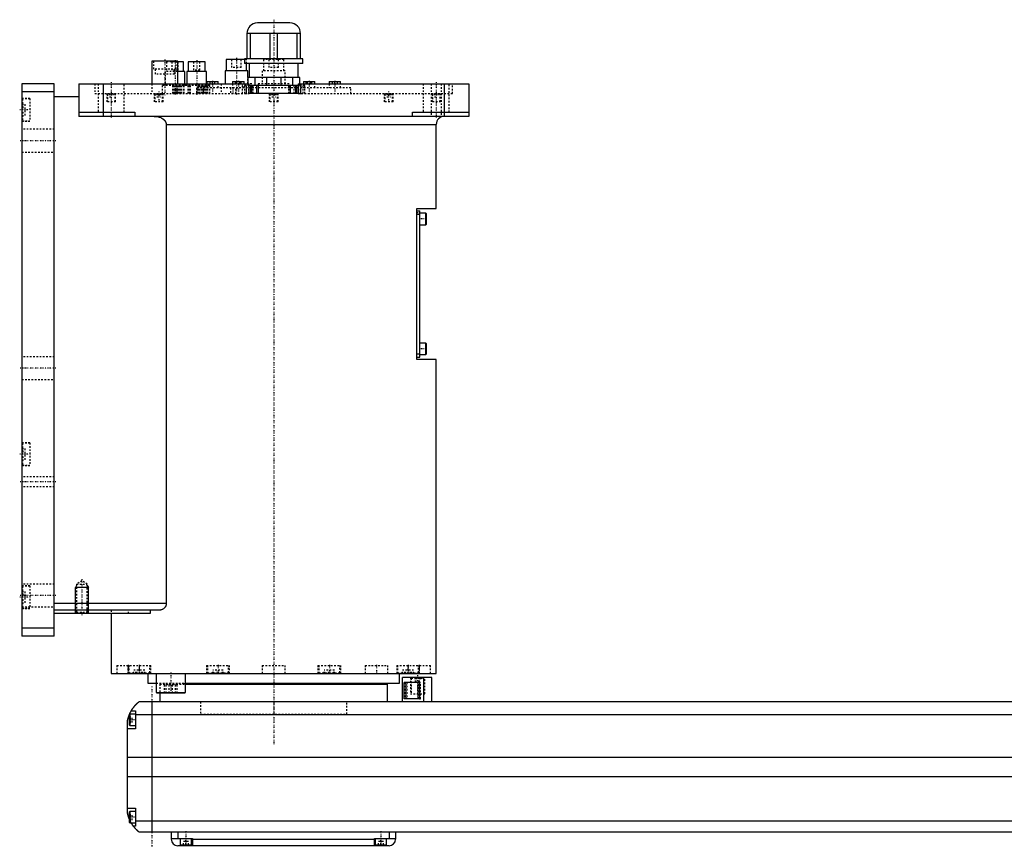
# Model space of a CAD drawing. Extents: x -156 to 1056, y -136 to 715.
# Tile 1 of 4: x -156 to 450, y -82 to 428. Entities that reach past the tile are written whole.
import ezdxf

# ---------------------------------------------------------------- set-up
doc = ezdxf.new("R2010")
doc.units = 0
doc.linetypes.add('CENTER', pattern=[1.5, 0.45, -0.5, 0.05, -0.5])
doc.linetypes.add('DASHED', pattern=[2, 1, -1])
for name, color, linetype in [('AM_0', 7, 'CONTINUOUS'), ('AM_10', 7, 'CONTINUOUS'), ('AM_3', 7, 'DASHED'), ('AM_7', 7, 'CENTER')]:
    doc.layers.add(name, color=color, linetype=linetype)

msp = doc.modelspace()

# ---------------------------------------------------------------- linework, layer by layer
at = {"layer": 'AM_0', "color": 7, "linetype": 'CONTINUOUS'}
for p, q in [((10, 425.5), (-10, 425.5)), ((16.5, 419), (-16.5, 419)), ((-16.5, 419), (-16.5, 403.5)), ((-14.2, 403.5), (-14.2, 419)), ((-2.3, 419), (-2.3, 403.5)), ((2.3, 403.5), (2.3, 419)), ((14.2, 419), (14.2, 403.5)), ((16.5, 403.5), (16.5, 419)), ((-75, 402), (-75, 388)), ((-59, 402), (-75, 402)), ((-59, 388), (-59, 402)), ((-55.47, 401.5), (-59, 401.5)), ((-55.47, 395.5), (-55.47, 401.5)), ((-52.63, 401.5), (-52.63, 395.5)), ((-42.13, 401.5), (-52.63, 401.5)), ((-42.13, 395.5), (-42.13, 401.5)), ((-29.17, 403), (-29.17, 396)), ((-17.99, 403), (-29.17, 403)), ((-18, 403.5), (-18, 400.5)), ((18, 403.5), (-18, 403.5)), ((18, 400.5), (-18, 400.5)), ((-16.67, 396), (-16.67, 400.5)), ((-15, 400.5), (-15, 392)), ((15, 392), (15, 400.5)), ((18, 400.5), (18, 403.5)), ((-54.72, 395.5), (-59, 395.5)), ((-54.72, 388), (-54.72, 395.5)), ((-53.38, 395.5), (-53.38, 388)), ((-41.38, 395.5), (-53.38, 395.5)), ((-41.38, 388), (-41.38, 395.5)), ((-29.92, 396), (-29.92, 388)), ((-15.92, 396), (-29.92, 396)), ((-15.92, 392), (-15.92, 396)), ((-155, 388), (-155, 48)), ((-135, 388), (-155, 388)), ((-135, 48), (-135, 388)), ((-120, 388), (-15, 388)), ((-120, 388), (-120, 368)), ((-105, 388), (-105, 368)), ((-41.17, 389.5), (-41.17, 388)), ((-41.17, 389.5), (-34.17, 389.5)), ((-34.17, 388), (-34.17, 389.5)), ((-25.25, 389.5), (-25.25, 388)), ((-25.25, 389.5), (-18.25, 389.5)), ((-18.25, 388), (-18.25, 389.5)), ((16, 392), (-16, 392)), ((-16, 392), (-16, 388)), ((-15, 382), (-15, 388)), ((-11.49, 387), (-11.49, 392)), ((-4.51, 392), (-4.51, 387)), ((4.51, 387), (4.51, 392)), ((11.49, 392), (11.49, 387)), ((15, 388), (120, 388)), ((15, 388), (15, 382)), ((16, 388), (16, 392)), ((18.25, 389.5), (18.25, 388)), ((18.25, 389.5), (25.25, 389.5)), ((25.25, 388), (25.25, 389.5)), ((34.17, 389.5), (34.17, 388)), ((34.17, 389.5), (41.17, 389.5)), ((41.17, 388), (41.17, 389.5)), ((105, 388), (105, 368)), ((120, 388), (120, 368)), ((-135, 383), (-155, 383)), ((-13.71, 387), (-15, 387)), ((15, 382), (-15, 382)), ((-13.7, 385.5), (-14.16, 385.5)), ((-14.15, 382), (-14.15, 387)), ((-13.7, 387), (-13.7, 382)), ((13.7, 387), (-13.7, 387)), ((-10.3, 382), (-10.3, 387)), ((10.3, 382), (10.3, 387)), ((13.7, 382), (13.7, 387)), ((14.16, 385.5), (13.7, 385.5)), ((15, 387), (13.71, 387)), ((14.15, 382), (14.15, 387)), ((-120, 380), (-135, 380)), ((-120, 370.5), (-85.5, 370.5)), ((-85.5, 370.5), (-85.5, 368)), ((85.5, 368), (85.5, 370.5)), ((85.5, 370.5), (120, 370.5)), ((120, 368), (-120, 368)), ((-66.14, 363), (-66.14, 68)), ((-66.14, 363), (100, 363)), ((100, 311.3), (100, 363)), ((88, 311.3), (100, 311.3)), ((88, 218.3), (88, 311.3)), ((88, 309.8), (90, 309.8)), ((90, 219.8), (90, 309.8)), ((88, 307.8), (90, 307.8)), ((93.6, 308.3), (90, 308.3)), ((94, 307.9), (93.6, 308.3)), ((93.6, 301.3), (93.6, 308.3)), ((94, 301.7), (94, 307.9)), ((90, 301.3), (93.6, 301.3)), ((93.6, 301.3), (94, 301.7)), ((93.6, 228.3), (90, 228.3)), ((94, 227.9), (93.6, 228.3)), ((93.6, 221.3), (93.6, 228.3)), ((94, 221.7), (94, 227.9)), ((88, 221.8), (90, 221.8)), ((88, 219.8), (90, 219.8)), ((100, 218.3), (88, 218.3)), ((90, 221.3), (93.6, 221.3)), ((93.6, 221.3), (94, 221.7)), ((100, 25), (100, 218.3)), ((-66.14, 68), (-135, 68)), ((-70.42, 64), (-135, 64)), ((-75.99, 62), (-135, 62)), ((-100, 62), (-100, 25)), ((-75.99, 64), (-75.99, 62)), ((-135, 53), (-155, 53)), ((-135, 48), (-155, 48)), ((-100, 25), (100, 25)), ((-88.79, 25.01), (-88.79, 25)), ((-77.5, 25), (-77.5, 19)), ((-72.29, 25), (-72.29, 13.4)), ((-54.29, 13.4), (-54.29, 25)), ((-40.35, 25), (-40.35, 25)), ((40.35, 25), (40.35, 25)), ((77.5, 19), (77.5, 25)), ((88.79, 25), (88.79, 25.01)), ((-77.5, 19), (-72.29, 19)), ((-54.3, 18.5), (70, 18.5)), ((-54.29, 19), (77.5, 19)), ((55, 18.5), (55, 19)), ((70, 7.5), (70, 18.5)), ((79.35, 7.5), (79.35, 22.5)), ((97.35, 22.5), (79.35, 22.5)), ((89.75, 19.5), (80.32, 19.5)), ((80.32, 9.5), (80.32, 19.5)), ((88.64, 19.5), (88.64, 9.5)), ((89.75, 19.5), (89.75, 9.5)), ((92.35, 7.5), (92.35, 22.5)), ((97.35, 7.5), (97.35, 22.5)), ((-72.29, 13.4), (-71.89, 13)), ((-72.29, 13.4), (-54.29, 13.4)), ((-71.89, 13), (-54.69, 13)), ((-70, 13), (-70, 7.5)), ((-54.69, 13), (-54.29, 13.4)), ((667, 7.5), (-83, 7.5)), ((-75, 7.5), (-75, -72.5)), ((89.75, 9.5), (80.32, 9.5)), ((-88.6, 0), (-89, -0.4)), ((-85, 0), (-88.6, 0)), ((-88.6, 0), (-88.6, -7)), ((-87.65, 2), (-85, 2)), ((-85, 2), (-85, -9)), ((-90, -60.5), (-90, -4.5)), ((-89, -0.4), (-89, -6.6)), ((-85, -0.2), (669, -0.2)), ((-85, -9), (-90, -9)), ((-89, -6.6), (-88.6, -7)), ((-88.6, -7), (-85, -7)), ((-90, -26.54), (674, -26.54)), ((-90, -38.4), (674, -38.4)), ((-90, -58), (-85, -58)), ((-88.6, -60), (-89, -60.4)), ((-89, -60.4), (-89, -66.6)), ((-85, -60), (-88.6, -60)), ((-88.6, -60), (-88.6, -67)), ((-85, -58), (-85, -69)), ((-89, -66.6), (-88.6, -67)), ((-85, -65.78), (669, -65.78)), ((-88.6, -67), (-85, -67)), ((-85, -69), (-86.34, -69)), ((-83, -72.5), (667, -72.5)), ((-63, -72.5), (-63, -77)), ((-59, -72.5), (-59, -76.5)), ((71, -72.5), (71, -76.5)), ((75, -72.5), (75, -77)), ((-63, -76.5), (-50, -76.5)), ((-57.5, -76.5), (-57.5, -80.5)), ((-50.5, -80.5), (-50.5, -76.5)), ((-50, -76.5), (-50, -81)), ((-50, -77), (62, -77)), ((62, -76.5), (75, -76.5)), ((62, -81), (62, -76.5)), ((62.5, -76.5), (62.5, -80.5)), ((69.5, -80.5), (69.5, -76.5)), ((71, -81), (-59, -81)), ((-57.5, -80.5), (-50.5, -80.5)), ((-54, -81), (-54, -80.5)), ((62.5, -80.5), (69.5, -80.5)), ((66, -81), (66, -80.5))]:
    msp.add_line(p, q, dxfattribs=at)
for points in [[(-73.48, 368, 0), (-73.23, 368, 0), (-72.69, 367.97, 0), (-72.14, 367.91, 0), (-71.86, 367.87, 0), (-71.59, 367.82, 0), (-71.05, 367.7, 0), (-70.53, 367.56, 0), (-70.04, 367.4, 0), (-69.53, 367.19, 0), (-69.24, 367.05, 0), (-69.16, 367.01, 0), (-69.07, 366.97, 0), (-69.03, 366.95, 0), (-68.99, 366.93, 0), (-68.91, 366.88, 0), (-68.83, 366.84, 0), (-68.79, 366.81, 0), (-68.75, 366.79, 0), (-68.67, 366.74, 0), (-68.59, 366.7, 0), (-68.55, 366.67, 0), (-68.51, 366.65, 0), (-68.44, 366.6, 0), (-68.36, 366.55, 0), (-68.29, 366.5, 0), (-68.21, 366.45, 0), (-68.14, 366.4, 0), (-68.11, 366.37, 0), (-68.07, 366.35, 0), (-68, 366.29, 0), (-67.93, 366.24, 0), (-67.87, 366.19, 0), (-67.8, 366.13, 0), (-67.73, 366.08, 0), (-67.7, 366.05, 0), (-67.66, 366.02, 0), (-67.6, 365.96, 0), (-67.53, 365.89, 0), (-67.46, 365.83, 0), (-67.4, 365.77, 0), (-67.33, 365.7, 0), (-67.3, 365.67, 0), (-67.27, 365.63, 0), (-67.21, 365.56, 0), (-67.15, 365.49, 0), (-67.09, 365.42, 0), (-67.03, 365.35, 0), (-66.97, 365.28, 0), (-66.94, 365.24, 0), (-66.92, 365.21, 0), (-66.86, 365.13, 0), (-66.81, 365.06, 0), (-66.76, 364.98, 0), (-66.71, 364.91, 0), (-66.67, 364.83, 0), (-66.65, 364.79, 0), (-66.62, 364.76, 0), (-66.58, 364.68, 0), (-66.54, 364.6, 0), (-66.52, 364.57, 0), (-66.5, 364.53, 0), (-66.47, 364.45, 0), (-66.43, 364.37, 0), (-66.41, 364.32, 0), (-66.4, 364.28, 0), (-66.36, 364.2, 0), (-66.33, 364.11, 0), (-66.3, 364.02, 0), (-66.28, 363.94, 0), (-66.25, 363.85, 0), (-66.24, 363.8, 0), (-66.23, 363.76, 0), (-66.21, 363.67, 0), (-66.19, 363.58, 0), (-66.18, 363.49, 0), (-66.17, 363.4, 0), (-66.16, 363.31, 0), (-66.15, 363.26, 0), (-66.15, 363.22, 0), (-66.15, 363.13, 0), (-66.14, 363.04, 0), (-66.14, 363, 0)], [(-66.14, 68, 0), (-66.14, 67.97, 0), (-66.15, 67.9, 0), (-66.15, 67.83, 0), (-66.15, 67.79, 0), (-66.15, 67.76, 0), (-66.16, 67.69, 0), (-66.16, 67.62, 0), (-66.17, 67.55, 0), (-66.18, 67.48, 0), (-66.19, 67.41, 0), (-66.2, 67.38, 0), (-66.21, 67.34, 0), (-66.22, 67.27, 0), (-66.23, 67.21, 0), (-66.25, 67.14, 0), (-66.27, 67.07, 0), (-66.29, 67, 0), (-66.3, 66.97, 0), (-66.31, 66.94, 0), (-66.33, 66.87, 0), (-66.35, 66.81, 0), (-66.36, 66.77, 0), (-66.37, 66.74, 0), (-66.4, 66.68, 0), (-66.42, 66.61, 0), (-66.44, 66.58, 0), (-66.45, 66.55, 0), (-66.48, 66.49, 0), (-66.51, 66.43, 0), (-66.54, 66.37, 0), (-66.57, 66.31, 0), (-66.6, 66.25, 0), (-66.62, 66.22, 0), (-66.63, 66.19, 0), (-66.67, 66.13, 0), (-66.7, 66.07, 0), (-66.74, 66.02, 0), (-66.77, 65.96, 0), (-66.81, 65.91, 0), (-66.83, 65.88, 0), (-66.84, 65.86, 0), (-66.88, 65.8, 0), (-66.92, 65.75, 0), (-66.96, 65.7, 0), (-67, 65.65, 0), (-67.04, 65.6, 0), (-67.06, 65.58, 0), (-67.08, 65.56, 0), (-67.12, 65.51, 0), (-67.16, 65.47, 0), (-67.2, 65.42, 0), (-67.24, 65.38, 0), (-67.28, 65.34, 0), (-67.3, 65.32, 0), (-67.32, 65.3, 0), (-67.36, 65.25, 0), (-67.4, 65.21, 0), (-67.45, 65.17, 0), (-67.49, 65.14, 0), (-67.53, 65.1, 0), (-67.55, 65.08, 0), (-67.58, 65.06, 0), (-67.62, 65.02, 0), (-67.67, 64.99, 0), (-67.69, 64.97, 0), (-67.83, 64.86, 0), (-68.12, 64.67, 0), (-68.41, 64.5, 0), (-68.72, 64.36, 0), (-69.03, 64.24, 0), (-69.34, 64.14, 0), (-69.5, 64.1, 0), (-69.66, 64.07, 0), (-69.97, 64.02, 0), (-70.27, 64, 0), (-70.42, 64, 0)], [(-87.65, 2, 0), (-87.62, 2.05, 0), (-87.57, 2.14, 0), (-87.52, 2.23, 0), (-87.49, 2.27, 0), (-87.46, 2.32, 0), (-87.41, 2.41, 0), (-87.35, 2.5, 0), (-87.3, 2.59, 0), (-87.24, 2.68, 0), (-87.19, 2.76, 0), (-87.16, 2.81, 0), (-87.13, 2.85, 0), (-87.07, 2.94, 0), (-87.02, 3.03, 0), (-86.96, 3.11, 0), (-86.9, 3.2, 0), (-86.85, 3.28, 0), (-86.82, 3.33, 0), (-86.79, 3.37, 0), (-86.73, 3.45, 0), (-86.67, 3.53, 0), (-86.64, 3.58, 0), (-86.62, 3.62, 0), (-86.56, 3.7, 0), (-86.5, 3.78, 0), (-86.47, 3.82, 0), (-86.44, 3.86, 0), (-86.38, 3.94, 0), (-86.33, 4.01, 0), (-86.27, 4.09, 0), (-86.21, 4.17, 0), (-86.15, 4.24, 0), (-86.12, 4.28, 0), (-86.1, 4.32, 0), (-86.04, 4.39, 0), (-85.98, 4.46, 0), (-85.92, 4.54, 0), (-85.87, 4.61, 0), (-85.81, 4.68, 0), (-85.78, 4.71, 0), (-85.75, 4.75, 0), (-85.69, 4.82, 0), (-85.64, 4.89, 0), (-85.58, 4.95, 0), (-85.52, 5.02, 0), (-85.47, 5.08, 0), (-85.44, 5.12, 0), (-85.41, 5.15, 0), (-85.36, 5.21, 0), (-85.3, 5.28, 0), (-85.25, 5.34, 0), (-85.19, 5.4, 0), (-85.14, 5.46, 0), (-85.11, 5.49, 0), (-85.08, 5.52, 0), (-85.03, 5.58, 0), (-84.97, 5.64, 0), (-84.92, 5.7, 0), (-84.87, 5.75, 0), (-84.81, 5.81, 0), (-84.79, 5.84, 0), (-84.76, 5.87, 0), (-84.71, 5.92, 0), (-84.66, 5.98, 0), (-84.63, 6, 0), (-84.6, 6.03, 0), (-84.55, 6.08, 0), (-84.5, 6.13, 0), (-84.48, 6.16, 0), (-84.45, 6.18, 0), (-84.4, 6.23, 0), (-84.35, 6.28, 0), (-84.3, 6.33, 0), (-84.25, 6.38, 0), (-84.2, 6.43, 0), (-84.18, 6.45, 0), (-84.16, 6.47, 0), (-84.11, 6.52, 0), (-84.06, 6.56, 0), (-84.02, 6.61, 0), (-83.97, 6.65, 0), (-83.93, 6.69, 0), (-83.9, 6.71, 0), (-83.88, 6.73, 0), (-83.84, 6.77, 0), (-83.8, 6.81, 0), (-83.75, 6.85, 0), (-83.71, 6.88, 0), (-83.67, 6.92, 0), (-83.66, 6.94, 0), (-83.64, 6.95, 0), (-83.6, 6.99, 0), (-83.56, 7.02, 0), (-83.53, 7.05, 0), (-83.49, 7.08, 0), (-83.46, 7.11, 0), (-83.44, 7.13, 0), (-83.43, 7.14, 0), (-83.39, 7.17, 0), (-83.36, 7.19, 0), (-83.34, 7.22, 0), (-83.31, 7.24, 0), (-83.28, 7.27, 0), (-83.27, 7.28, 0), (-83.25, 7.29, 0), (-83.23, 7.31, 0), (-83.21, 7.33, 0), (-83.2, 7.34, 0), (-83.18, 7.35, 0), (-83.16, 7.36, 0), (-83.14, 7.38, 0), (-83.13, 7.39, 0), (-83.13, 7.4, 0), (-83.11, 7.41, 0), (-83.09, 7.42, 0), (-83.08, 7.44, 0), (-83.06, 7.45, 0), (-83.05, 7.46, 0), (-83.05, 7.46, 0), (-83.04, 7.47, 0), (-83.03, 7.47, 0), (-83.02, 7.48, 0), (-83.02, 7.49, 0), (-83.01, 7.49, 0), (-83.01, 7.49, 0), (-83.01, 7.5, 0), (-83, 7.5, 0), (-83, 7.5, 0), (-83, 7.5, 0), (-83, 7.5, 0)], [(-88.69, -0.09, 0), (-88.65, 0.01, 0), (-88.56, 0.21, 0), (-88.47, 0.4, 0), (-88.43, 0.49, 0), (-88.39, 0.58, 0), (-88.31, 0.76, 0), (-88.22, 0.92, 0), (-88.14, 1.08, 0), (-88.07, 1.23, 0), (-88, 1.36, 0), (-87.96, 1.43, 0), (-87.93, 1.49, 0), (-87.87, 1.6, 0), (-87.82, 1.7, 0), (-87.77, 1.79, 0), (-87.73, 1.86, 0), (-87.7, 1.91, 0), (-87.68, 1.94, 0), (-87.67, 1.96, 0), (-87.66, 1.98, 0), (-87.65, 2, 0), (-87.65, 2, 0)], [(-90, -4.5, 0), (-89.98, -4.39, 0), (-89.94, -4.18, 0), (-89.9, -3.97, 0), (-89.88, -3.87, 0), (-89.86, -3.77, 0), (-89.81, -3.56, 0), (-89.77, -3.36, 0), (-89.72, -3.15, 0), (-89.66, -2.95, 0), (-89.61, -2.74, 0), (-89.58, -2.64, 0), (-89.55, -2.54, 0), (-89.49, -2.33, 0), (-89.43, -2.13, 0), (-89.37, -1.92, 0), (-89.31, -1.72, 0), (-89.24, -1.52, 0), (-89.21, -1.43, 0), (-89.17, -1.33, 0), (-89.1, -1.14, 0), (-89.03, -0.95, 0), (-89, -0.86, 0)], [(-89, -64.14, 0), (-89.04, -64.04, 0), (-89.11, -63.84, 0), (-89.18, -63.64, 0), (-89.22, -63.54, 0), (-89.25, -63.44, 0), (-89.32, -63.24, 0), (-89.38, -63.03, 0), (-89.45, -62.82, 0), (-89.51, -62.61, 0), (-89.57, -62.41, 0), (-89.6, -62.3, 0), (-89.63, -62.2, 0), (-89.68, -61.99, 0), (-89.73, -61.78, 0), (-89.78, -61.57, 0), (-89.83, -61.37, 0), (-89.87, -61.17, 0), (-89.89, -61.07, 0), (-89.91, -60.97, 0), (-89.95, -60.78, 0), (-89.98, -60.59, 0), (-90, -60.5, 0)], [(-86.34, -69, 0), (-86.34, -69, 0), (-86.35, -68.98, 0), (-86.37, -68.96, 0), (-86.38, -68.94, 0), (-86.4, -68.92, 0), (-86.44, -68.86, 0), (-86.49, -68.79, 0), (-86.55, -68.71, 0), (-86.62, -68.61, 0), (-86.7, -68.5, 0), (-86.74, -68.44, 0), (-86.78, -68.38, 0), (-86.87, -68.25, 0), (-86.96, -68.11, 0), (-87.06, -67.96, 0), (-87.16, -67.8, 0), (-87.27, -67.64, 0), (-87.32, -67.55, 0), (-87.37, -67.47, 0), (-87.48, -67.29, 0), (-87.59, -67.1, 0), (-87.65, -67, 0)], [(-83, -72.5, 0), (-83, -72.5, 0), (-83.01, -72.49, 0), (-83.02, -72.49, 0), (-83.02, -72.48, 0), (-83.03, -72.48, 0), (-83.03, -72.48, 0), (-83.04, -72.47, 0), (-83.04, -72.46, 0), (-83.05, -72.46, 0), (-83.06, -72.45, 0), (-83.07, -72.44, 0), (-83.07, -72.44, 0), (-83.08, -72.43, 0), (-83.09, -72.43, 0), (-83.1, -72.42, 0), (-83.11, -72.41, 0), (-83.11, -72.41, 0), (-83.13, -72.39, 0), (-83.14, -72.38, 0), (-83.15, -72.38, 0), (-83.16, -72.37, 0), (-83.17, -72.36, 0), (-83.19, -72.34, 0), (-83.21, -72.33, 0), (-83.22, -72.31, 0), (-83.24, -72.3, 0), (-83.25, -72.29, 0), (-83.26, -72.28, 0), (-83.28, -72.26, 0), (-83.3, -72.25, 0), (-83.32, -72.23, 0), (-83.35, -72.21, 0), (-83.37, -72.19, 0), (-83.38, -72.18, 0), (-83.39, -72.17, 0), (-83.42, -72.15, 0), (-83.44, -72.13, 0), (-83.47, -72.1, 0), (-83.49, -72.08, 0), (-83.52, -72.06, 0), (-83.54, -72.04, 0), (-83.55, -72.03, 0), (-83.58, -72.01, 0), (-83.61, -71.98, 0), (-83.64, -71.95, 0), (-83.67, -71.93, 0), (-83.7, -71.9, 0), (-83.71, -71.89, 0), (-83.73, -71.87, 0), (-83.76, -71.84, 0), (-83.79, -71.81, 0), (-83.83, -71.78, 0), (-83.86, -71.75, 0), (-83.89, -71.72, 0), (-83.91, -71.7, 0), (-83.93, -71.69, 0), (-83.96, -71.65, 0), (-84, -71.62, 0), (-84.02, -71.6, 0), (-84.04, -71.59, 0), (-84.07, -71.55, 0), (-84.11, -71.52, 0), (-84.13, -71.5, 0), (-84.15, -71.48, 0), (-84.19, -71.44, 0), (-84.22, -71.41, 0), (-84.26, -71.37, 0), (-84.3, -71.33, 0), (-84.34, -71.29, 0), (-84.36, -71.27, 0), (-84.38, -71.25, 0), (-84.42, -71.21, 0), (-84.46, -71.17, 0), (-84.6, -71.03, 0), (-84.86, -70.77, 0), (-85.11, -70.49, 0), (-85.38, -70.19, 0), (-85.51, -70.03, 0), (-85.65, -69.87, 0), (-85.92, -69.54, 0), (-86.2, -69.18, 0), (-86.34, -69, 0)]]:
    msp.add_polyline3d(points, dxfattribs=at)
for centre, radius, start, end in [((-10, 419), 6.5, 90, 180), ((10, 419), 6.5, 0, 90), ((105, 363), 5, 90, 180), ((-59, -77), 4, 180, 270), ((71, -77), 4, 270, 0)]:
    msp.add_arc(centre, radius, start, end, dxfattribs=at)
at = {"layer": 'AM_10', "color": 7, "linetype": 'CONTINUOUS'}
for p, q in [((-121.32, 79.17), (-122, 78)), ((-114.68, 79.17), (-114, 78)), ((-114, 78), (-122, 78)), ((-122, 62), (-122, 78)), ((-114, 62), (-114, 78))]:
    msp.add_line(p, q, dxfattribs=at)
at = {"layer": 'AM_3', "color": 6, "linetype": 'DASHED'}
for p, q in [((-74, 402), (-74, 397)), ((-65.97, 401.5), (-65.97, 395.5)), ((-59, 401.5), (-65.97, 401.5)), ((-62.72, 401.5), (-62.72, 396.5)), ((-60, 397), (-60, 402)), ((-58.72, 396.5), (-58.72, 401.5)), ((-49.38, 401.5), (-49.38, 396.5)), ((-45.38, 396.5), (-45.38, 401.5)), ((-25.92, 403), (-25.92, 398)), ((-19.92, 398), (-19.92, 403)), ((-16.67, 403), (-17.99, 403)), ((-16.67, 400.5), (-16.67, 403)), ((-6.25, 403), (-6.25, 396)), ((6.25, 403), (-6.25, 403)), ((-3, 403), (-3, 398)), ((3, 398), (3, 403)), ((6.25, 396), (6.25, 403)), ((-60, 397), (-74, 397)), ((-73, 397), (-73, 394)), ((-61, 394), (-73, 394)), ((-66.72, 395.5), (-66.72, 387)), ((-59, 395.5), (-66.72, 395.5)), ((-58.72, 396.5), (-62.72, 396.5)), ((-61, 394), (-61, 397)), ((-45.38, 396.5), (-49.38, 396.5)), ((-19.92, 398), (-25.92, 398)), ((-7, 396), (-7, 388)), ((7, 396), (-7, 396)), ((3, 398), (-3, 398)), ((7, 388), (7, 396)), ((-110, 388), (-110, 382)), ((-108, 388), (-108, 370.5)), ((-92, 370.5), (-92, 388)), ((-75, 388), (-75, 382)), ((-59, 382), (-59, 388)), ((-54.72, 387), (-54.72, 388)), ((-53.38, 388), (-53.38, 387)), ((-41.38, 387), (-41.38, 388)), ((-41.17, 388), (-41.17, 385.5)), ((-39.17, 388), (-39.17, 389.5)), ((-37.67, 388), (-37.67, 389.5)), ((-36.17, 388), (-36.17, 389.5)), ((-34.17, 385.5), (-34.17, 388)), ((-32.42, 388), (-32.42, 382)), ((-25.25, 388), (-25.25, 385.5)), ((-23.48, 388), (-23.48, 389.5)), ((-22.62, 388), (-22.62, 389.5)), ((-20.88, 388), (-20.88, 389.5)), ((-20.02, 388), (-20.02, 389.5)), ((-18.25, 385.5), (-18.25, 388)), ((-16, 388), (-16, 387)), ((-15.92, 388), (-15.92, 392)), ((-13.42, 388), (-15, 388)), ((-13.42, 382), (-13.42, 388)), ((-9.5, 388), (-9.5, 382)), ((9.5, 388), (-9.5, 388)), ((9.5, 382), (9.5, 388)), ((16, 387), (16, 388)), ((18.25, 388), (18.25, 385.5)), ((20.02, 388), (20.02, 389.5)), ((20.88, 388), (20.88, 389.5)), ((22.62, 388), (22.62, 389.5)), ((23.48, 388), (23.48, 389.5)), ((25.25, 385.5), (25.25, 388)), ((34.17, 388), (34.17, 385.5)), ((36.17, 388), (36.17, 389.5)), ((37.67, 388), (37.67, 389.5)), ((39.17, 388), (39.17, 389.5)), ((41.17, 385.5), (41.17, 388)), ((92, 388), (92, 370.5)), ((97, 388), (97, 368)), ((103, 388), (103, 368)), ((108, 370.5), (108, 388)), ((110, 382), (110, 388)), ((-110, 382), (-15, 382)), ((-102.75, 382), (-102.75, 377)), ((-101.95, 382), (-102.35, 381.6)), ((-101, 382), (-101, 380)), ((-100, 382), (-100, 380)), ((-99, 382), (-99, 380)), ((-97.65, 381.6), (-98.05, 382)), ((-97.25, 377), (-97.25, 382)), ((-73.46, 382), (-73.46, 377)), ((-72.66, 382), (-73.06, 381.6)), ((-71.83, 382), (-71.83, 380)), ((-71.53, 382), (-71.53, 380)), ((-71.01, 382), (-71.01, 380)), ((-70.41, 382), (-70.41, 380)), ((-69.89, 382), (-69.89, 380)), ((-69.6, 382), (-69.6, 380)), ((-68.36, 381.6), (-68.76, 382)), ((-68.72, 387), (-68.72, 382)), ((-39.38, 387), (-68.72, 387)), ((-67.96, 377), (-67.96, 382)), ((-62.07, 382), (-62.07, 387)), ((-61.57, 382), (-61.57, 387)), ((-61.39, 387), (-61.39, 382)), ((-60.76, 387), (-60.76, 382)), ((-60.6, 382), (-60.6, 387)), ((-59.86, 382), (-59.86, 387)), ((-59.58, 382), (-59.58, 387)), ((-58.86, 382), (-58.86, 387)), ((-57.96, 382), (-57.96, 387)), ((-57.15, 382), (-57.15, 387)), ((-56.65, 382), (-56.65, 387)), ((-55.41, 382), (-55.41, 387)), ((-55.38, 387), (-55.38, 382)), ((-52.72, 382), (-52.72, 387)), ((-51.86, 382), (-51.86, 387)), ((-51.22, 382), (-51.22, 387)), ((-47.5, 385.5), (-47.5, 382)), ((-14.16, 385.5), (-47.5, 385.5)), ((-46.56, 382), (-46.56, 387)), ((-46, 382), (-46, 387)), ((-45.5, 382), (-45.5, 387)), ((-44.69, 387), (-44.69, 382)), ((-43.79, 382), (-43.79, 387)), ((-43.77, 382), (-43.77, 387)), ((-43.68, 382), (-43.68, 387)), ((-42.97, 382), (-42.97, 387)), ((-42.79, 382), (-42.79, 387)), ((-41.89, 382), (-41.89, 387)), ((-41.08, 382), (-41.08, 387)), ((-40.58, 382), (-40.58, 387)), ((-39.38, 382), (-39.38, 387)), ((-26.65, 385.5), (-26.65, 382)), ((-23.35, 382), (-23.35, 385.5)), ((-19.15, 382), (-19.15, 387)), ((-15, 387), (-19.15, 387)), ((-18.05, 387), (-18.05, 382)), ((-17, 387), (-17, 385.5)), ((-16.65, 382), (-16.65, 387)), ((-15.25, 382), (-15.25, 387)), ((14.15, 387), (-14.15, 387)), ((13.7, 385.5), (-13.7, 385.5)), ((-13.62, 382), (-13.62, 387)), ((-12.62, 382), (-12.62, 387)), ((-9.3, 382), (-9.3, 387)), ((-2.75, 382), (-2.75, 377)), ((-1.95, 382), (-2.35, 381.6)), ((-1.15, 382), (-1.15, 380)), ((-0.58, 382), (-0.58, 380)), ((0.58, 382), (0.58, 380)), ((1.15, 382), (1.15, 380)), ((2.35, 381.6), (1.95, 382)), ((2.75, 377), (2.75, 382)), ((9.3, 382), (9.3, 387)), ((12.62, 382), (12.62, 387)), ((13.62, 382), (13.62, 387)), ((47.5, 385.5), (14.16, 385.5)), ((19.15, 387), (15, 387)), ((15, 382), (110, 382)), ((15.25, 387), (15.25, 382)), ((16.65, 382), (16.65, 387)), ((17, 385.5), (17, 387)), ((18.05, 382), (18.05, 387)), ((19.15, 382), (19.15, 387)), ((47.5, 382), (47.5, 385.5)), ((67.96, 382), (67.96, 377)), ((68.76, 382), (68.36, 381.6)), ((69.6, 382), (69.6, 380)), ((69.89, 382), (69.89, 380)), ((70.41, 382), (70.41, 380)), ((71.01, 382), (71.01, 380)), ((71.53, 382), (71.53, 380)), ((71.83, 382), (71.83, 380)), ((73.06, 381.6), (72.66, 382)), ((73.46, 377), (73.46, 382)), ((97.25, 382), (97.25, 377)), ((98.05, 382), (97.65, 381.6)), ((99, 382), (99, 380)), ((100, 382), (100, 380)), ((101, 382), (101, 380)), ((102.35, 381.6), (101.95, 382)), ((102.75, 377), (102.75, 382)), ((-150, 379), (-155, 379)), ((-154.6, 378.75), (-155, 378.35)), ((-150, 378.75), (-154.6, 378.75)), ((-154.6, 378.75), (-154.6, 365.25)), ((-150, 379), (-150, 365)), ((-97.25, 377), (-102.75, 377)), ((-102.35, 381.6), (-102.35, 377)), ((-97.65, 381.6), (-102.35, 381.6)), ((-101, 380), (-99, 380)), ((-97.65, 377), (-97.65, 381.6)), ((-67.96, 377), (-73.46, 377)), ((-73.06, 381.6), (-73.06, 377)), ((-68.36, 381.6), (-73.06, 381.6)), ((-71.83, 380), (-69.6, 380)), ((-68.36, 377), (-68.36, 381.6)), ((2.75, 377), (-2.75, 377)), ((-2.35, 381.6), (-2.35, 377)), ((2.35, 381.6), (-2.35, 381.6)), ((-1.15, 380), (1.15, 380)), ((2.35, 377), (2.35, 381.6)), ((73.46, 377), (67.96, 377)), ((68.36, 381.6), (68.36, 377)), ((73.06, 381.6), (68.36, 381.6)), ((69.6, 380), (71.83, 380)), ((73.06, 377), (73.06, 381.6)), ((102.75, 377), (97.25, 377)), ((97.65, 381.6), (97.65, 377)), ((102.35, 381.6), (97.65, 381.6)), ((99, 380), (101, 380)), ((102.35, 377), (102.35, 381.6)), ((-155, 375.46), (-153, 375.46)), ((-155, 373.73), (-153, 373.73)), ((-155, 370.27), (-153, 370.27)), ((-153, 368.54), (-153, 375.46)), ((-155, 368.54), (-153, 368.54)), ((-155, 365.65), (-154.6, 365.25)), ((-155, 365), (-150, 365)), ((-154.6, 365.25), (-150, 365.25)), ((-135, 360), (-155, 360)), ((-155, 346), (-135, 346)), ((88, 308.8), (90, 308.8)), ((-135, 220), (-155, 220)), ((-155, 206), (-135, 206)), ((-150, 167), (-155, 167)), ((-154.6, 166.75), (-155, 166.35)), ((-150, 166.75), (-154.6, 166.75)), ((-154.6, 166.75), (-154.6, 153.25)), ((-150, 167), (-150, 153)), ((-155, 163.46), (-153, 163.46)), ((-155, 161.73), (-153, 161.73)), ((-155, 158.27), (-153, 158.27)), ((-153, 156.54), (-153, 163.46)), ((-155, 156.54), (-153, 156.54)), ((-155, 153.65), (-154.6, 153.25)), ((-155, 153), (-150, 153)), ((-154.6, 153.25), (-150, 153.25)), ((-135, 146), (-155, 146)), ((-135, 140), (-155, 140)), ((-135, 80), (-155, 80)), ((-150, 79), (-155, 79)), ((-150, 79), (-150, 65)), ((-118, 82), (-121.32, 80.08)), ((-121.32, 80.08), (-121.32, 62.68)), ((-121.32, 80.08), (-114.68, 80.08)), ((-114.68, 80.08), (-118, 82)), ((-114.68, 62.68), (-114.68, 80.08)), ((-154.6, 78.75), (-155, 78.35)), ((-155, 75.46), (-153, 75.46)), ((-155, 73.73), (-153, 73.73)), ((-150, 78.75), (-154.6, 78.75)), ((-154.6, 78.75), (-154.6, 65.25)), ((-153, 68.54), (-153, 75.46)), ((-155, 70.27), (-153, 70.27)), ((-155, 68.54), (-153, 68.54)), ((-155, 66), (-135, 66)), ((-155, 65.65), (-154.6, 65.25)), ((-155, 65), (-150, 65)), ((-154.6, 65.25), (-150, 65.25)), ((-121.32, 62.68), (-122, 62)), ((-121.32, 62.68), (-114.68, 62.68)), ((-114, 62), (-114.68, 62.68)), ((-100, 64), (-100, 62)), ((-89.3, 62), (-89.3, 64)), ((-96.5, 30), (-96.5, 25)), ((-96.5, 30), (-75.69, 30)), ((-89.69, 30), (-89.69, 25)), ((-89.19, 30), (-89.19, 25.4)), ((-89.19, 25.4), (-88.79, 25.01)), ((-89.19, 25.4), (-76.19, 25.4)), ((-86.12, 25), (-86.12, 27)), ((-79.25, 27), (-86.12, 27)), ((-84.8, 25), (-84.8, 27)), ((-84.01, 25), (-84.01, 27)), ((-82.5, 25), (-82.5, 30)), ((-81.36, 25), (-81.36, 27)), ((-80.58, 25), (-80.58, 27)), ((-79.25, 25), (-79.25, 27)), ((-76.59, 25), (-76.19, 25.4)), ((-76.19, 25.4), (-76.19, 30)), ((-75.69, 25), (-75.69, 30)), ((-41.25, 30), (-41.25, 25)), ((-41.25, 30), (-27.25, 30)), ((-40.75, 30), (-40.75, 25.4)), ((-40.75, 25.4), (-40.35, 25)), ((-40.75, 25.4), (-27.75, 25.4)), ((-37.45, 25), (-37.45, 27)), ((-31.05, 27), (-37.45, 27)), ((-37, 25), (-37, 27)), ((-34.7, 25), (-34.7, 27)), ((-33.8, 25), (-33.8, 27)), ((-31.5, 25), (-31.5, 27)), ((-31.05, 25), (-31.05, 27)), ((-28.15, 25), (-27.75, 25.4)), ((-27.75, 25.4), (-27.75, 30)), ((-27.25, 25), (-27.25, 30)), ((-7, 30), (-7, 25)), ((-7, 30), (7, 30)), ((7, 25), (7, 30)), ((27.25, 30), (27.25, 25)), ((27.25, 30), (41.25, 30)), ((27.75, 30), (27.75, 25.4)), ((27.75, 25.4), (28.15, 25)), ((27.75, 25.4), (40.75, 25.4)), ((31.05, 25), (31.05, 27)), ((37.45, 27), (31.05, 27)), ((31.5, 25), (31.5, 27)), ((33.8, 25), (33.8, 27)), ((34.7, 25), (34.7, 27)), ((37, 25), (37, 27)), ((37.45, 25), (37.45, 27)), ((40.35, 25), (40.75, 25.4)), ((40.75, 25.4), (40.75, 30)), ((41.25, 25), (41.25, 30)), ((56.29, 30), (56.29, 25)), ((56.29, 30), (70.29, 30)), ((70.29, 25), (70.29, 30)), ((75.69, 30), (75.69, 25)), ((75.69, 30), (96.5, 30)), ((76.19, 30), (76.19, 25.4)), ((76.19, 25.4), (76.59, 25)), ((76.19, 25.4), (89.19, 25.4)), ((79.25, 25), (79.25, 27)), ((86.12, 27), (79.25, 27)), ((80.58, 25), (80.58, 27)), ((81.36, 25), (81.36, 27)), ((82.5, 30), (82.5, 25)), ((84.01, 25), (84.01, 27)), ((84.8, 25), (84.8, 27)), ((86.12, 25), (86.12, 27)), ((88.79, 25.01), (89.19, 25.4)), ((89.19, 25.4), (89.19, 30)), ((89.69, 25), (89.69, 30)), ((96.5, 25), (96.5, 30)), ((-72.29, 19), (-54.29, 19)), ((-70, 18.5), (-70, 13)), ((-70, 18.5), (-54.3, 18.5)), ((-55, 19), (-55, 18.5)), ((80.84, 19.5), (80.84, 9.5)), ((81.43, 9.5), (81.43, 19.5)), ((81.95, 19.5), (81.95, 9.5)), ((84.1, 22.5), (84.1, 12.5)), ((85, 22.5), (84.6, 22.1)), ((84.6, 22.1), (84.6, 12.5)), ((84.6, 22.1), (92.6, 22.1)), ((86.87, 22.5), (86.87, 20.5)), ((86.87, 20.5), (90.33, 20.5)), ((87.73, 22.5), (87.73, 20.5)), ((90.27, 19.5), (88.64, 19.5)), ((89.16, 9.5), (89.16, 19.5)), ((89.47, 22.5), (89.47, 20.5)), ((90.27, 9.5), (90.27, 19.5)), ((90.33, 22.5), (90.33, 20.5)), ((92.6, 22.1), (92.2, 22.5)), ((92.6, 12.5), (92.6, 22.1)), ((93.1, 12.5), (93.1, 22.5)), ((-67.19, 13), (-67.19, 18)), ((-59.38, 18), (-67.19, 18)), ((-66.14, 13), (-66.14, 18)), ((-64.33, 13), (-64.33, 18)), ((-62.24, 13), (-62.24, 18)), ((-60.43, 13), (-60.43, 18)), ((-59.38, 13), (-59.38, 18)), ((84.1, 12.5), (93.1, 12.5)), ((-45, 7.5), (-45, 0)), ((-45, 7.5), (-45, 0)), ((45, 0), (45, 7.5)), ((45, 0), (45, 7.5)), ((89.75, 9.5), (90.27, 9.5)), ((-45, 0), (45, 0)), ((-89, -1.77), (-87, -1.77)), ((-89, -2.63), (-87, -2.63)), ((-89, -4.37), (-87, -4.37)), ((-89, -5.23), (-87, -5.23)), ((-87, -5.23), (-87, -1.77)), ((-89, -61.77), (-87, -61.77)), ((-89, -62.63), (-87, -62.63)), ((-89, -64.37), (-87, -64.37)), ((-89, -65.23), (-87, -65.23)), ((-87, -65.23), (-87, -61.77)), ((-55.5, -80.5), (-55.5, -78.5)), ((-52.5, -78.5), (-55.5, -78.5)), ((-54, -80.5), (-54, -76.5)), ((-52.5, -80.5), (-52.5, -78.5)), ((64.5, -80.5), (64.5, -78.5)), ((67.5, -78.5), (64.5, -78.5)), ((66, -80.5), (66, -76.5)), ((67.5, -80.5), (67.5, -78.5))]:
    msp.add_line(p, q, dxfattribs=at)
for points in [[(-89, -0.86, 0), (-88.95, -0.72, 0), (-88.84, -0.46, 0), (-88.74, -0.21, 0), (-88.69, -0.09, 0)], [(-87.65, -67, 0), (-87.69, -66.93, 0), (-87.76, -66.8, 0), (-87.84, -66.66, 0), (-87.88, -66.59, 0), (-87.92, -66.51, 0), (-88, -66.37, 0), (-88.08, -66.22, 0), (-88.15, -66.06, 0), (-88.23, -65.91, 0), (-88.31, -65.75, 0), (-88.35, -65.67, 0), (-88.39, -65.59, 0), (-88.46, -65.42, 0), (-88.54, -65.26, 0), (-88.61, -65.09, 0), (-88.69, -64.92, 0), (-88.76, -64.75, 0), (-88.8, -64.66, 0), (-88.83, -64.57, 0), (-88.9, -64.4, 0), (-88.97, -64.23, 0), (-89, -64.14, 0)]]:
    msp.add_polyline3d(points, dxfattribs=at)
at = {"layer": 'AM_7', "color": 4, "linetype": 'CENTER'}
for p, q in [((0, 427.5), (0, -18.4)), ((-67, 403), (-67, 381)), ((-60.72, 402.48), (-60.72, 381.02)), ((-47.38, 402.48), (-47.38, 381.02)), ((-22.92, 404.05), (-22.92, 380.95)), ((-100, 389), (-100, 367)), ((-37.67, 389.88), (-37.67, 381.62)), ((-21.75, 389.88), (-21.75, 381.62)), ((21.75, 389.88), (21.75, 381.62)), ((37.67, 389.88), (37.67, 381.62)), ((100, 389), (100, 367)), ((-70.71, 383.3), (-70.71, 376.7)), ((-59.36, 381.75), (-59.36, 387.25)), ((-43.29, 381.75), (-43.29, 387.25)), ((-25, 381.82), (-25, 385.68)), ((-16.65, 381.75), (-16.65, 387.25)), ((16.65, 381.75), (16.65, 387.25)), ((70.71, 383.3), (70.71, 376.7)), ((-149.7, 372), (-156.3, 372)), ((-134, 353), (-156, 353)), ((94.2, 304.8), (89.8, 304.8)), ((94.2, 224.8), (89.8, 224.8)), ((-134, 213), (-156, 213)), ((-149.7, 160), (-156.3, 160)), ((-134, 143), (-156, 143)), ((-118, 83), (-118, 61)), ((-134, 73), (-156, 73)), ((-149.7, 72), (-156.3, 72)), ((-89.5, 30.25), (-89.5, 24.75)), ((-82.69, 30.25), (-82.69, 24.75)), ((-63.29, 25.6), (-63.29, 12.4)), ((-34.25, 30.25), (-34.25, 24.75)), ((34.25, 30.25), (34.25, 24.75)), ((63.29, 30.25), (63.29, 24.75)), ((82.69, 30.25), (82.69, 24.75)), ((89.5, 30.25), (89.5, 24.75)), ((88.6, 24.05), (88.6, 11.95)), ((-75, 17), (-75, -82)), ((0, 7.88), (0, -0.38)), ((-84.8, -3.5), (-89.2, -3.5)), ((-84.8, -63.5), (-89.2, -63.5)), ((-54, -72.1), (-54, -80.9)), ((66, -72.1), (66, -80.9))]:
    msp.add_line(p, q, dxfattribs=at)

doc.saveas('drawing.dxf')
